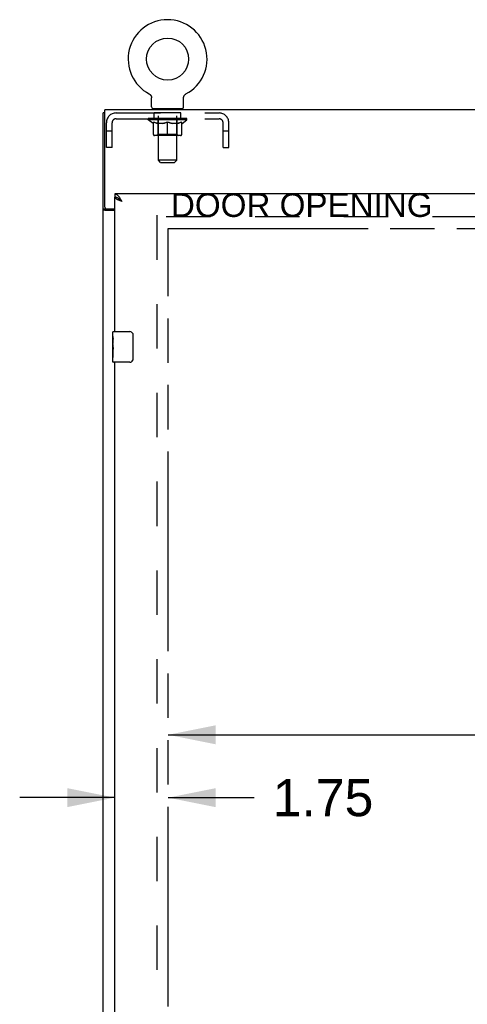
# Model space of a CAD drawing. Header units: inches. Extents: x 0 to 264, y 0 to 171.
# Tile 4 of 10: x 48 to 63, y 92 to 125. Entities that reach past the tile are written whole.
import ezdxf

# ---------------------------------------------------------------- set-up
doc = ezdxf.new("R2010")
doc.units = ezdxf.units.IN
doc.header["$LTSCALE"] = 14.508621
doc.header["$MEASUREMENT"] = 0
doc.linetypes.add('HIDDEN', pattern=[0.2, 0.1, -0.1])
doc.linetypes.add('PHANTOM', pattern=[0.8, 0.45, -0.05, 0.1, -0.05, 0.1, -0.05])
doc.layers.get('0').update_dxf_attribs({"linetype": 'CONTINUOUS'})
for name, color, linetype in [('02___PRT_ALL_AXES', 7, 'CONTINUOUS'), ('AVAILABLE_DOOR_SPACE', 7, 'CONTINUOUS'), ('DEFAULT_2', 8, 'HIDDEN'), ('DIMENSIONS', 7, 'CONTINUOUS')]:
    doc.layers.add(name, color=color, linetype=linetype)
doc.styles.get("Standard").update_dxf_attribs({"font": 'arial.ttf'})
doc.dimstyles.new('DIMSTYLE_3', dxfattribs={"dimtxt": 1.210345, "dimasz": 1.551724, "dimexe": 0.09, "dimexo": 0.07, "dimgap": 0.039, "dimtad": 0, "dimtih": 1, "dimtoh": 1, "dimzin": 4, "dimdsep": 46, "dimtxsty": 'Standard', "dimblk": '_FILLED', "dimblk1": '_FILLED', "dimblk2": '_FILLED', "dimcen": 0.09, "dimazin": 1, "dimtfac": 1, "dimtdec": 3, "dimtofl": 0, "dimtmove": 0, "dimatfit": 3, "dimldrblk": '_FILLED', "dimfxl": 1, "dimtolj": 1, "dimtzin": 4, "dimarcsym": 0})

# ---------------------------------------------------------------- blocks, each defined once
blk = doc.blocks.new('_FILLED')
at = {"color": 0, "linetype": 'ByBlock'}
blk.add_solid([(0, 0), (-1, 0.2), (-1, -0.2)], dxfattribs=at)
blk = doc.blocks.new('*D17')
at = {"layer": 'DIMENSIONS', "color": 2, "linetype": 'Continuous'}
for p, q in [((53.023, 101.146), (68.807, 101.146)), ((85.679, 101.146), (74.247, 101.146))]:
    blk.add_line(p, q, dxfattribs=at)
at = {"layer": 'DIMENSIONS', "color": 2, "linetype": 'Continuous', "xscale": 1.5517241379, "yscale": 1.5517241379, "zscale": 1.5517241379, "rotation": 180}
blk.add_blockref('_FILLED', (53.023, 101.146), dxfattribs=at)
at = {"layer": 'DIMENSIONS', "color": 2, "linetype": 'Continuous', "xscale": 1.5517241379, "yscale": 1.5517241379, "zscale": 1.5517241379}
blk.add_blockref('_FILLED', (85.679, 101.146), dxfattribs=at)
at = {"layer": 'DIMENSIONS', "color": 2, "linetype": 'Continuous', "insert": (71.527, 101.751), "char_height": 1.2103, "width": 4.22946, "attachment_point": 2, "line_spacing_factor": 0.9}
blk.add_mtext('32.66', dxfattribs=at)
blk = doc.blocks.new('*D18')
at = {"layer": 'DIMENSIONS', "color": 2, "linetype": 'Continuous'}
for p, q in [((51.273, 97.695), (51.273, 100.113)), ((51.273, 99.092), (48.169, 99.092)), ((53.023, 99.092), (55.83, 99.092))]:
    blk.add_line(p, q, dxfattribs=at)
at = {"layer": 'DIMENSIONS', "color": 2, "linetype": 'Continuous', "xscale": 1.5517241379, "yscale": 1.5517241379, "zscale": 1.5517241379}
blk.add_blockref('_FILLED', (51.273, 99.092), dxfattribs=at)
at = {"layer": 'DIMENSIONS', "color": 2, "linetype": 'Continuous', "xscale": 1.5517241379, "yscale": 1.5517241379, "zscale": 1.5517241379, "rotation": 180}
blk.add_blockref('_FILLED', (53.023, 99.092), dxfattribs=at)
at = {"layer": 'DIMENSIONS', "color": 2, "linetype": 'Continuous', "insert": (56.436, 99.697), "char_height": 1.2103, "width": 3.28908, "attachment_point": 1, "line_spacing_factor": 0.9}
blk.add_mtext('1.75', dxfattribs=at)

msp = doc.modelspace()

# ---------------------------------------------------------------- linework, layer by layer
at = {"color": 7, "linetype": 'Continuous'}
for p, q in [((52.402, 122.091), (52.406, 122.089)), ((52.402, 122.091), (52.402, 122.091)), ((52.403, 122.091), (52.405, 122.09)), ((52.406, 122.089), (52.411, 122.086)), ((52.411, 122.086), (52.415, 122.083)), ((52.415, 122.083), (52.42, 122.08)), ((52.419, 122.08), (52.424, 122.077)), ((52.424, 122.077), (52.428, 122.074)), ((52.428, 122.074), (52.432, 122.071)), ((52.432, 122.071), (52.435, 122.067)), ((52.435, 122.067), (52.439, 122.063)), ((52.439, 122.063), (52.443, 122.059)), ((52.443, 122.059), (52.446, 122.055)), ((52.446, 122.055), (52.449, 122.051)), ((52.449, 122.051), (52.452, 122.047)), ((52.452, 122.047), (52.455, 122.043)), ((52.455, 122.043), (52.458, 122.038)), ((52.458, 122.038), (52.461, 122.034)), ((52.461, 122.034), (52.463, 122.029)), ((52.463, 122.029), (52.465, 122.024)), ((52.465, 122.024), (52.467, 122.02)), ((52.467, 122.02), (52.469, 122.015)), ((52.469, 122.015), (52.471, 122.01)), ((52.471, 122.01), (52.473, 122.005)), ((52.473, 122.005), (52.474, 122)), ((52.474, 122), (52.475, 121.995)), ((52.475, 121.995), (52.476, 121.99)), ((52.476, 121.99), (52.477, 121.984)), ((52.478, 121.979), (52.478, 121.974)), ((52.479, 121.672), (52.479, 121.964)), ((53.525, 121.979), (53.526, 121.984)), ((53.525, 121.969), (53.525, 121.974)), ((53.525, 121.964), (53.525, 121.969)), ((53.525, 121.672), (53.525, 121.964)), ((53.526, 121.984), (53.527, 121.99)), ((53.527, 121.99), (53.528, 121.995)), ((53.528, 121.995), (53.529, 122)), ((53.529, 122), (53.53, 122.005)), ((53.53, 122.005), (53.532, 122.01)), ((53.532, 122.01), (53.534, 122.015)), ((53.534, 122.015), (53.536, 122.02)), ((53.536, 122.02), (53.538, 122.024)), ((53.538, 122.024), (53.54, 122.029)), ((53.54, 122.029), (53.542, 122.034)), ((53.542, 122.034), (53.545, 122.038)), ((53.545, 122.038), (53.548, 122.043)), ((53.548, 122.043), (53.551, 122.047)), ((53.551, 122.047), (53.554, 122.051)), ((53.554, 122.051), (53.557, 122.055)), ((53.557, 122.055), (53.561, 122.059)), ((53.56, 122.059), (53.564, 122.063)), ((53.564, 122.063), (53.568, 122.067)), ((53.568, 122.067), (53.572, 122.071)), ((53.571, 122.071), (53.575, 122.074)), ((53.575, 122.074), (53.58, 122.077)), ((53.579, 122.077), (53.584, 122.08)), ((53.584, 122.08), (53.588, 122.083)), ((53.588, 122.083), (53.592, 122.086)), ((53.592, 122.086), (53.597, 122.089)), ((53.592, 122.086), (53.594, 122.087)), ((53.597, 122.089), (53.601, 122.091)), ((53.598, 122.09), (53.6, 122.091)), ((53.601, 122.091), (53.601, 122.091)), ((50.95, 121.469), (50.898, 121.469)), ((52.502, 121.603), (52.502, 121.573)), ((53.502, 121.603), (52.502, 121.603)), ((53.502, 121.603), (53.502, 121.573)), ((51.273, 118.823), (51.273, 118.719)), ((51.396, 118.677), (51.386, 118.683)), ((51.002, 118.321), (50.898, 118.321)), ((51.002, 118.321), (51.002, 118.333)), ((51.228, 114.323), (51.768, 114.323)), ((51.867, 114.223), (51.867, 113.423)), ((51.768, 113.323), (51.228, 113.323))]:
    msp.add_line(p, q, dxfattribs=at)
at = {"color": 3, "linetype": 'Continuous'}
for p, q in [((50.898, 49.677), (50.898, 121.469)), ((50.95, 118.392), (50.95, 121.573)), ((122.846, 121.573), (50.95, 121.573)), ((86.804, 118.823), (51.273, 118.823)), ((51.273, 114.323), (51.273, 118.719)), ((51.273, 118.28), (50.967, 118.28)), ((51.01, 118.332), (51.273, 118.332)), ((51.273, 88.073), (51.273, 113.323))]:
    msp.add_line(p, q, dxfattribs=at)
at = {"color": 7, "linetype": 'Continuous'}
for points in [[(52.477, 121.984), (52.478, 121.979), (52.478, 121.974), (52.478, 121.969), (52.479, 121.964)], [(53.525, 121.969), (53.525, 121.974), (53.525, 121.979)], [(51.386, 118.683), (51.375, 118.689), (51.365, 118.695), (51.355, 118.7), (51.344, 118.704), (51.334, 118.708), (51.324, 118.711), (51.314, 118.714), (51.303, 118.716), (51.293, 118.718), (51.283, 118.718), (51.273, 118.719)], [(51.519, 118.576), (51.508, 118.583), (51.497, 118.59), (51.486, 118.598), (51.475, 118.605), (51.464, 118.612), (51.454, 118.619), (51.445, 118.626), (51.435, 118.633), (51.427, 118.64), (51.418, 118.648), (51.411, 118.655), (51.404, 118.662), (51.398, 118.669), (51.392, 118.676), (51.388, 118.682)], [(51.519, 118.576), (51.509, 118.586), (51.498, 118.595), (51.488, 118.604), (51.478, 118.613), (51.468, 118.622), (51.457, 118.631), (51.447, 118.639), (51.437, 118.648), (51.427, 118.655), (51.416, 118.663), (51.406, 118.67), (51.396, 118.677)], [(51.017, 118.306), (51.015, 118.307), (51.013, 118.308), (51.01, 118.309), (51.008, 118.311), (51.006, 118.312), (51.005, 118.314), (51.004, 118.315), (51.003, 118.317), (51.002, 118.318), (51.002, 118.32), (51.002, 118.321)], [(51.042, 118.28), (51.042, 118.282), (51.042, 118.284), (51.041, 118.286), (51.041, 118.288), (51.04, 118.289), (51.039, 118.291), (51.038, 118.293), (51.036, 118.294), (51.035, 118.296), (51.033, 118.297), (51.031, 118.299), (51.029, 118.3), (51.027, 118.301), (51.024, 118.302), (51.022, 118.303), (51.017, 118.306)], [(51.861, 114.259), (51.863, 114.253), (51.864, 114.247), (51.866, 114.241), (51.867, 114.235), (51.867, 114.229), (51.867, 114.223)], [(51.867, 113.423), (51.867, 113.416), (51.867, 113.41), (51.866, 113.404), (51.864, 113.398), (51.863, 113.392), (51.861, 113.387)]]:
    msp.add_lwpolyline(points, dxfattribs=at)
at = {"color": 3, "linetype": 'Continuous'}
for points in [[(51.427, 118.713), (51.416, 118.726), (51.406, 118.739), (51.396, 118.751), (51.386, 118.762), (51.375, 118.772), (51.365, 118.781), (51.355, 118.79), (51.344, 118.797), (51.334, 118.804), (51.324, 118.81), (51.314, 118.814), (51.303, 118.818), (51.293, 118.821), (51.283, 118.822), (51.273, 118.823)], [(51.382, 118.63), (51.369, 118.636), (51.357, 118.642), (51.345, 118.648), (51.334, 118.653), (51.323, 118.659), (51.314, 118.665), (51.306, 118.671), (51.298, 118.677), (51.291, 118.683), (51.286, 118.689), (51.281, 118.695), (51.277, 118.701), (51.275, 118.707), (51.273, 118.713), (51.273, 118.719)], [(51.519, 118.576), (51.487, 118.588), (51.471, 118.594), (51.455, 118.6), (51.44, 118.606), (51.425, 118.612), (51.41, 118.618), (51.396, 118.624), (51.382, 118.63)], [(51.519, 118.576), (51.509, 118.592), (51.498, 118.608), (51.488, 118.624), (51.478, 118.64), (51.468, 118.655), (51.457, 118.671), (51.447, 118.685), (51.437, 118.7), (51.427, 118.713)], [(50.967, 118.28), (50.965, 118.282), (50.963, 118.283), (50.96, 118.285), (50.957, 118.286), (50.953, 118.288), (50.949, 118.289), (50.945, 118.291), (50.941, 118.292), (50.937, 118.294), (50.933, 118.295), (50.929, 118.296), (50.925, 118.298), (50.922, 118.299), (50.918, 118.3), (50.915, 118.302), (50.912, 118.303), (50.909, 118.305), (50.907, 118.306), (50.904, 118.308), (50.903, 118.31), (50.901, 118.311), (50.9, 118.313), (50.899, 118.315), (50.898, 118.317), (50.898, 118.319), (50.898, 118.321)]]:
    msp.add_lwpolyline(points, dxfattribs=at)
at = {"color": 7, "linetype": 'Continuous'}
msp.add_circle((53.002, 123.231), 0.688, dxfattribs=at)
for centre, radius, start, end in [((53.002, 123.231), 1.288, 297.7005, 242.2995), ((52.548, 121.672), 0.069, 180, 270), ((53.456, 121.672), 0.069, 270, 360), ((51.228, 114.308), 0.015, 90, 180), ((51.768, 114.223), 0.1, 21.1999, 90), ((51.228, 113.338), 0.015, 180, 270), ((51.768, 113.423), 0.1, 270, 338.7946)]:
    msp.add_arc(centre, radius, start, end, dxfattribs=at)
at = {"color": 3, "linetype": 'Continuous'}
msp.add_arc((51.01, 118.392), 0.06, 180, 270, dxfattribs=at)
at = {"layer": '02___PRT_ALL_AXES', "color": 8, "linetype": 'HIDDEN'}
for p, q in [((52.564, 121.282), (52.564, 121.469)), ((53.439, 121.469), (52.564, 121.469)), ((53.439, 121.282), (53.439, 121.469)), ((53.439, 121.282), (52.564, 121.282))]:
    msp.add_line(p, q, dxfattribs=at)
at = {"layer": '02___PRT_ALL_AXES', "color": 7, "linetype": 'Continuous'}
for p, q in [((51.213, 114.162), (51.213, 114.308)), ((51.213, 113.904), (51.213, 114.161)), ((51.218, 114.106), (51.213, 114.106)), ((51.213, 113.938), (51.219, 113.938)), ((51.219, 113.938), (51.219, 114.074)), ((51.213, 113.338), (51.213, 113.902)), ((51.214, 113.875), (51.213, 113.875)), ((51.213, 113.743), (51.218, 113.743)), ((51.213, 113.707), (51.219, 113.707)), ((51.213, 113.644), (51.219, 113.644)), ((51.219, 113.477), (51.219, 113.707)), ((51.213, 113.477), (51.219, 113.477))]:
    msp.add_line(p, q, dxfattribs=at)
for points in [[(51.213, 114.162), (51.213, 114.158), (51.213, 114.154), (51.214, 114.148), (51.215, 114.135)], [(51.215, 114.135), (51.216, 114.128), (51.217, 114.119), (51.218, 114.111)], [(51.218, 114.111), (51.219, 114.102), (51.219, 114.093), (51.219, 114.084), (51.219, 114.074)], [(51.213, 113.904), (51.213, 113.896), (51.213, 113.887), (51.214, 113.877)], [(51.214, 113.877), (51.217, 113.843), (51.218, 113.831), (51.218, 113.819), (51.219, 113.806), (51.219, 113.794), (51.219, 113.781), (51.219, 113.768), (51.219, 113.755), (51.218, 113.743), (51.218, 113.73), (51.217, 113.718)]]:
    msp.add_lwpolyline(points, dxfattribs=at)
msp.add_ellipse((51.476, 113.739), major_axis=(0.263, 0), ratio=0.432808, start_param=3.141593, end_param=3.321581, dxfattribs=at)
at = {"layer": 'AVAILABLE_DOOR_SPACE', "color": 4, "linetype": 'PHANTOM'}
for p, q in [((53.023, 57.448), (53.023, 117.698)), ((53.023, 117.698), (85.679, 117.698))]:
    msp.add_line(p, q, dxfattribs=at)
at = {"layer": 'DEFAULT_2', "color": 8, "linetype": 'HIDDEN'}
for p, q in [((52.409, 122.087), (52.411, 122.086)), ((53.601, 122.091), (53.601, 122.091)), ((51.319, 121.469), (54.685, 121.469)), ((52.689, 121.603), (52.689, 121.573)), ((52.702, 119.922), (52.702, 121.568)), ((53.302, 119.922), (53.302, 121.568)), ((53.314, 121.603), (53.314, 121.573)), ((51.002, 120.344), (51.002, 121.152)), ((51.189, 120.344), (51.189, 121.152)), ((51.319, 121.282), (54.685, 121.282)), ((52.368, 121.242), (52.368, 121.289)), ((52.528, 121.13), (52.368, 121.242)), ((53.635, 121.242), (52.368, 121.242)), ((52.378, 121.282), (52.378, 121.289)), ((52.387, 121.279), (52.387, 121.282)), ((52.387, 121.279), (53.617, 121.279)), ((52.395, 121.279), (52.395, 121.282)), ((52.396, 121.279), (52.396, 121.282)), ((52.406, 121.282), (52.406, 121.289)), ((52.423, 121.279), (52.423, 121.282)), ((52.425, 121.279), (52.425, 121.282)), ((52.453, 121.282), (52.453, 121.289)), ((52.468, 121.279), (52.468, 121.282)), ((52.47, 121.279), (52.47, 121.282)), ((52.675, 121.282), (52.473, 121.282)), ((52.516, 121.282), (52.516, 121.289)), ((52.518, 121.279), (52.518, 121.282)), ((52.519, 121.279), (52.519, 121.282)), ((52.522, 121.279), (52.522, 121.282)), ((52.528, 121.13), (52.538, 121.13)), ((52.529, 121.279), (52.529, 121.282)), ((52.529, 121.279), (52.529, 121.282)), ((52.532, 121.279), (52.532, 121.282)), ((52.536, 121.279), (52.536, 121.283)), ((52.538, 120.768), (52.538, 121.174)), ((52.54, 121.279), (52.54, 121.282)), ((52.554, 121.279), (52.554, 121.282)), ((52.572, 121.279), (52.572, 121.282)), ((52.573, 121.279), (52.573, 121.285)), ((52.593, 121.279), (52.593, 121.282)), ((52.594, 121.282), (52.594, 121.289)), ((52.604, 121.279), (52.604, 121.282)), ((52.608, 121.279), (52.608, 121.282)), ((52.618, 121.279), (52.618, 121.282)), ((52.629, 121.279), (52.629, 121.286)), ((52.644, 121.279), (52.644, 121.282)), ((52.647, 121.279), (52.647, 121.282)), ((52.675, 121.279), (52.675, 121.282)), ((52.742, 121.282), (52.68, 121.282)), ((52.86, 121.13), (52.68, 121.13)), ((52.685, 121.282), (52.685, 121.289)), ((52.689, 120.77), (52.689, 121.239)), ((52.692, 121.279), (52.692, 121.282)), ((52.696, 121.279), (52.696, 121.282)), ((52.702, 121.279), (52.702, 121.287)), ((52.707, 121.279), (52.707, 121.282)), ((52.717, 121.279), (52.717, 121.282)), ((52.742, 121.279), (52.742, 121.282)), ((52.816, 121.282), (52.757, 121.282)), ((52.778, 121.279), (52.778, 121.282)), ((52.785, 121.282), (52.785, 121.289)), ((52.789, 121.279), (52.789, 121.282)), ((52.791, 121.279), (52.791, 121.288)), ((52.794, 121.279), (52.794, 121.282)), ((52.801, 121.279), (52.801, 121.282)), ((52.817, 121.279), (52.817, 121.282)), ((52.897, 121.282), (52.843, 121.282)), ((52.856, 121.279), (52.856, 121.282)), ((52.887, 121.282), (53.002, 121.289)), ((52.892, 121.282), (52.892, 121.289)), ((52.892, 121.282), (52.892, 121.289)), ((52.892, 121.289), (52.892, 121.289)), ((52.892, 121.279), (52.892, 121.282)), ((52.896, 121.279), (52.896, 121.282)), ((52.897, 121.279), (52.897, 121.282)), ((52.897, 121.279), (52.897, 121.282)), ((52.981, 121.282), (52.933, 121.282)), ((52.938, 121.279), (52.938, 121.282)), ((52.981, 121.279), (52.981, 121.282)), ((52.999, 121.282), (52.999, 121.282)), ((52.999, 121.279), (52.999, 121.282)), ((52.999, 121.279), (52.999, 121.282)), ((53.002, 121.282), (53.002, 121.289)), ((53.002, 120.73), (53.002, 121.174)), ((53.004, 121.279), (53.004, 121.282)), ((53.004, 121.279), (53.004, 121.282)), ((53.004, 121.282), (53.004, 121.282)), ((53.006, 121.282), (53.071, 121.282)), ((53.022, 121.279), (53.022, 121.282)), ((53.038, 121.282), (53.038, 121.287)), ((53.038, 121.287), (53.116, 121.282)), ((53.06, 121.282), (53.06, 121.285)), ((53.065, 121.279), (53.065, 121.282)), ((53.106, 121.279), (53.106, 121.282)), ((53.106, 121.279), (53.106, 121.282)), ((53.106, 121.282), (53.161, 121.282)), ((53.107, 121.279), (53.107, 121.282)), ((53.111, 121.282), (53.111, 121.289)), ((53.111, 121.289), (53.112, 121.289)), ((53.111, 121.279), (53.111, 121.282)), ((53.112, 121.282), (53.112, 121.289)), ((53.323, 121.13), (53.143, 121.13)), ((53.147, 121.279), (53.147, 121.282)), ((53.187, 121.279), (53.187, 121.282)), ((53.187, 121.282), (53.246, 121.282)), ((53.202, 121.279), (53.202, 121.282)), ((53.209, 121.279), (53.209, 121.282)), ((53.212, 121.279), (53.212, 121.288)), ((53.214, 121.279), (53.214, 121.282)), ((53.218, 121.282), (53.218, 121.289)), ((53.225, 121.279), (53.225, 121.282)), ((53.261, 121.279), (53.261, 121.282)), ((53.261, 121.282), (53.323, 121.282)), ((53.286, 121.279), (53.286, 121.282)), ((53.297, 121.279), (53.297, 121.282)), ((53.301, 121.279), (53.301, 121.287)), ((53.307, 121.279), (53.307, 121.282)), ((53.311, 121.279), (53.311, 121.282)), ((53.314, 120.77), (53.314, 121.239)), ((53.318, 121.282), (53.318, 121.289)), ((53.328, 121.279), (53.328, 121.282)), ((53.328, 121.282), (53.53, 121.282)), ((53.356, 121.279), (53.356, 121.282)), ((53.359, 121.279), (53.359, 121.282)), ((53.374, 121.279), (53.374, 121.286)), ((53.386, 121.279), (53.386, 121.282)), ((53.395, 121.279), (53.395, 121.282)), ((53.399, 121.279), (53.399, 121.282)), ((53.409, 121.282), (53.409, 121.289)), ((53.41, 121.279), (53.41, 121.282)), ((53.43, 121.279), (53.43, 121.285)), ((53.431, 121.279), (53.431, 121.282)), ((53.449, 121.279), (53.449, 121.282)), ((53.463, 121.279), (53.463, 121.282)), ((53.465, 120.768), (53.465, 121.174)), ((53.465, 121.13), (53.475, 121.13)), ((53.468, 121.279), (53.468, 121.283)), ((53.471, 121.279), (53.471, 121.282)), ((53.474, 121.279), (53.474, 121.282)), ((53.474, 121.279), (53.474, 121.282)), ((53.475, 121.13), (53.635, 121.242)), ((53.482, 121.279), (53.482, 121.282)), ((53.485, 121.279), (53.485, 121.282)), ((53.485, 121.279), (53.485, 121.282)), ((53.487, 121.282), (53.487, 121.289)), ((53.533, 121.279), (53.533, 121.282)), ((53.535, 121.279), (53.535, 121.282)), ((53.55, 121.282), (53.55, 121.289)), ((53.579, 121.279), (53.579, 121.282)), ((53.58, 121.279), (53.58, 121.282)), ((53.597, 121.282), (53.597, 121.289)), ((53.607, 121.279), (53.607, 121.282)), ((53.608, 121.279), (53.608, 121.282)), ((53.617, 121.279), (53.617, 121.282)), ((53.625, 121.282), (53.625, 121.289)), ((53.635, 121.242), (53.635, 121.289)), ((54.815, 120.344), (54.815, 121.152)), ((55.002, 120.344), (55.002, 121.152)), ((51.189, 120.874), (51.002, 120.874)), ((53.428, 120.73), (52.575, 120.73)), ((52.689, 120.77), (52.649, 120.73)), ((53.314, 120.77), (52.689, 120.77)), ((53.314, 120.77), (53.354, 120.73)), ((55.002, 120.874), (54.815, 120.874)), ((51.189, 120.344), (51.002, 120.344)), ((54.815, 120.344), (55.002, 120.344)), ((52.771, 119.853), (52.702, 119.922)), ((53.302, 119.922), (52.702, 119.922)), ((52.771, 119.853), (53.233, 119.853)), ((53.233, 119.853), (53.302, 119.922)), ((52.648, 118.125), (52.648, 57.021)), ((121.148, 118.073), (52.648, 118.073))]:
    msp.add_line(p, q, dxfattribs=at)
for points in [[(52.538, 121.174), (52.564, 121.164), (52.589, 121.155), (52.614, 121.147), (52.639, 121.141), (52.663, 121.135), (52.688, 121.13)], [(52.68, 121.13), (52.657, 121.135), (52.633, 121.141), (52.61, 121.147), (52.586, 121.155), (52.562, 121.163), (52.538, 121.173)], [(52.851, 121.13), (52.875, 121.135), (52.9, 121.141), (52.925, 121.147), (52.95, 121.155), (52.976, 121.164), (53.002, 121.174)], [(53.002, 121.173), (52.977, 121.163), (52.953, 121.155), (52.93, 121.147), (52.906, 121.141), (52.883, 121.135), (52.86, 121.13)], [(53.002, 121.174), (53.028, 121.164), (53.053, 121.155), (53.078, 121.147), (53.103, 121.141), (53.128, 121.135), (53.153, 121.13)], [(53.143, 121.13), (53.12, 121.135), (53.096, 121.141), (53.073, 121.147), (53.049, 121.155), (53.026, 121.163), (53.002, 121.173)], [(53.315, 121.13), (53.34, 121.135), (53.365, 121.141), (53.389, 121.147), (53.414, 121.155), (53.439, 121.164), (53.465, 121.174)], [(53.465, 121.173), (53.441, 121.163), (53.416, 121.155), (53.393, 121.147), (53.369, 121.141), (53.346, 121.135), (53.323, 121.13)]]:
    msp.add_lwpolyline(points, dxfattribs=at)
for centre, radius, start, end in [((51.319, 121.152), 0.317, 90, 180), ((52.667, 121.568), 0.0345, 0, 90), ((53.336, 121.568), 0.0345, 90, 180), ((54.685, 121.152), 0.317, 0, 90), ((51.319, 121.152), 0.13, 90, 180), ((52.649, 121.239), 0.0398, 0, 90), ((53.354, 121.239), 0.0398, 90, 180), ((54.685, 121.152), 0.13, 0, 90), ((52.575, 120.768), 0.0371, 180, 270), ((53.428, 120.768), 0.0371, 270, 360)]:
    msp.add_arc(centre, radius, start, end, dxfattribs=at)
for centre, major_axis, ratio, start_param, end_param in [((53.002, 121.289), (0.633, 0.007), 0.05963, 2.96643, 3.140963), ((52.348, 121.277), (0.198, 0), 0.060556, 0.430652, 1.470503), ((53.002, 121.289), (0.633, 0), 0.060556, -3.141593, -2.96706), ((52.348, 121.27), (0.198, 0.002), 0.05963, 1.376596, 1.469874), ((53.002, 121.289), (0.633, 0.013), 0.05688, 2.791345, 2.965878), ((52.324, 121.277), (0.198, 0.002), 0.05963, 0.25549, 1.295341), ((52.393, 121.277), (0.198, -0.002), 0.05963, 0.605815, 1.645666), ((53.002, 121.289), (0.633, -0.007), 0.05963, -2.96643, -2.791898), ((52.393, 121.27), (0.198, 0), 0.060556, 1.551758, 1.645036), ((52.324, 121.27), (0.198, 0.004), 0.05688, 1.20151, 1.294789), ((52.394, 121.272), (0.164, 0.002), 0.05963, 1.065228, 1.614276), ((52.374, 121.272), (0.164, 0.003), 0.05688, 0.890143, 1.43919), ((52.432, 121.272), (0.164, 0), 0.060556, 1.240391, 1.789438), ((53.002, 121.289), (0.633, 0.019), 0.052395, 2.616403, 2.790936), ((52.32, 121.277), (0.198, 0.004), 0.05688, 0.080405, 1.120256), ((52.455, 121.277), (0.198, -0.004), 0.05688, 0.7809, 1.820751), ((53.002, 121.289), (0.633, -0.013), 0.05688, -2.791345, -2.616812), ((52.455, 121.27), (0.198, -0.002), 0.05963, 1.72692, 1.820198), ((52.32, 121.27), (0.198, 0.006), 0.052395, 1.026568, 1.119847), ((52.373, 121.272), (0.164, 0.005), 0.052395, 0.715201, 1.264248), ((52.488, 121.272), (0.164, -0.002), 0.05963, 1.415553, 1.9646), ((53.002, 121.289), (0.633, 0.025), 0.046319, 2.441654, 2.616187), ((52.535, 121.277), (0.198, -0.006), 0.052395, 0.955842, 1.995693), ((52.337, 121.277), (0.198, 0.006), 0.052395, -0.094537, 0.945314), ((53.002, 121.289), (0.633, -0.019), 0.052395, -2.616403, -2.44187), ((52.535, 121.27), (0.198, -0.004), 0.05688, 1.902006, 1.995284), ((52.337, 121.27), (0.198, 0.008), 0.046319, 0.851819, 0.945098), ((52.392, 121.272), (0.164, 0.006), 0.046319, 0.540452, 1.089499), ((52.559, 121.272), (0.164, -0.003), 0.05688, 1.590638, 2.139686), ((53.002, 121.289), (0.633, 0.029), 0.038841, 2.267123, 2.441656), ((52.628, 121.277), (0.198, -0.008), 0.046319, 1.130591, 2.170442), ((52.375, 121.277), (0.198, 0.008), 0.046319, -0.269286, 0.770565), ((53.002, 121.289), (0.633, -0.025), 0.046319, -2.441654, -2.267121), ((52.628, 121.27), (0.198, -0.006), 0.052395, 2.076947, 2.170226), ((52.375, 121.27), (0.198, 0.009), 0.038841, 0.677289, 0.770567), ((52.429, 121.272), (0.164, 0.008), 0.038841, 0.365921, 0.914969), ((52.643, 121.272), (0.164, -0.005), 0.052395, 1.76558, 2.314627), ((53.002, 121.289), (0.633, 0.033), 0.030195, 2.09281, 2.267343), ((52.733, 121.277), (0.198, -0.009), 0.038841, 1.305122, 2.344973), ((52.431, 121.277), (0.198, 0.009), 0.038841, -0.443817, 0.596034), ((53.002, 121.289), (0.633, -0.029), 0.038841, -2.267123, -2.092591), ((52.733, 121.27), (0.198, -0.008), 0.046319, 2.251696, 2.344975), ((52.431, 121.27), (0.198, 0.01), 0.030195, 0.502975, 0.596254), ((52.483, 121.272), (0.164, 0.009), 0.030195, 0.191608, 0.740655), ((52.739, 121.272), (0.164, -0.006), 0.046319, 1.940329, 2.489376), ((52.504, 121.277), (0.198, 0.01), 0.030195, -0.61813, 0.421721), ((53.002, 121.289), (0.633, 0.036), 0.020645, 1.918687, 2.09322), ((52.846, 121.277), (0.198, -0.01), 0.030195, 1.479435, 2.519286), ((53.002, 121.289), (0.633, -0.033), 0.030195, -2.09281, -1.918277), ((52.846, 121.27), (0.198, -0.009), 0.038841, 2.426227, 2.519505), ((52.504, 121.27), (0.198, 0.011), 0.020645, 0.328852, 0.422131), ((52.553, 121.272), (0.164, 0.009), 0.020645, 0.017485, 0.566532), ((52.842, 121.272), (0.164, -0.008), 0.038841, 2.11486, 2.663907), ((52.593, 121.277), (0.198, 0.011), 0.020645, -0.792253, 0.247598), ((53.002, 121.289), (0.633, 0.038), 0.010478, 1.744704, 1.919237), ((52.963, 121.277), (0.198, -0.011), 0.020645, 1.653558, 2.693409), ((53.002, 121.289), (0.633, -0.036), 0.020645, -1.918687, -1.744154), ((52.963, 121.27), (0.198, -0.01), 0.030195, 2.60054, 2.693819), ((52.593, 121.27), (0.198, 0.012), 0.010478, 0.154869, 0.248148), ((52.637, 121.272), (0.164, 0.01), 0.010478, 6.126688, 6.675735), ((52.95, 121.272), (0.164, -0.009), 0.030195, 2.289173, 2.83822), ((52.694, 121.277), (0.198, 0.012), 0.010478, -0.966236, -0.000846), ((53.082, 121.277), (0.198, -0.012), 0.010478, 1.827541, 2.867392), ((53.002, 121.289), (0.633, -0.038), 0.010478, -1.744704, -1.563007), ((53.082, 121.27), (0.198, -0.011), 0.020645, 2.774664, 2.867942), ((53.06, 121.272), (0.164, -0.009), 0.020645, 2.463296, 3.012344), ((52.921, 121.277), (0.198, 0.012), 0.010478, 0.274201, 1.314052), ((52.835, 121.272), (0.164, 0.01), 0.010478, -0.000483, 0.504314), ((52.804, 121.27), (0.198, 0.012), 0.010478, 0.099668, 0.192946), ((53.002, 121.289), (0.633, 0.038), 0.010478, -1.571421, -1.396888), ((53.168, 121.272), (0.164, -0.01), 0.010478, 2.637279, 3.14189), ((53.199, 121.27), (0.198, -0.012), 0.010478, 2.74231, 2.948646), ((53.04, 121.277), (0.198, 0.011), 0.020645, 0.448184, 1.488034), ((52.943, 121.272), (0.164, 0.009), 0.020645, 0.129249, 0.678296), ((52.921, 121.27), (0.198, 0.011), 0.020645, 0.273651, 0.366929), ((53.309, 121.277), (0.198, -0.012), 0.010478, -3.140747, -2.175357), ((53.002, 121.289), (0.633, 0.036), 0.020645, -1.397439, -1.222906), ((53.002, 121.289), (0.633, -0.038), 0.010478, 1.222355, 1.396888), ((53.157, 121.277), (0.198, 0.01), 0.030195, 0.622307, 1.662158), ((53.053, 121.272), (0.164, 0.009), 0.030195, 0.303372, 0.852419), ((53.366, 121.272), (0.164, -0.01), 0.010478, 2.749043, 3.29809), ((53.41, 121.277), (0.198, -0.011), 0.020645, 2.893995, 3.933846), ((53.04, 121.27), (0.198, 0.01), 0.030195, 0.447774, 0.541052), ((53.41, 121.27), (0.198, -0.012), 0.010478, 2.893445, 2.986723), ((53.002, 121.289), (0.633, 0.033), 0.030195, -1.223315, -1.048783), ((53.002, 121.289), (0.633, -0.036), 0.020645, 1.048373, 1.222906), ((53.27, 121.277), (0.198, 0.009), 0.038841, 0.79662, 1.836471), ((53.161, 121.272), (0.164, 0.008), 0.038841, 0.477686, 1.026733), ((53.45, 121.272), (0.164, -0.009), 0.020645, 2.57506, 3.124108), ((53.499, 121.277), (0.198, -0.01), 0.030195, 2.719872, 3.759723), ((53.375, 121.277), (0.198, 0.008), 0.046319, 0.971151, 2.011002), ((53.157, 121.27), (0.198, 0.009), 0.038841, 0.622087, 0.715366), ((53.499, 121.27), (0.198, -0.011), 0.020645, 2.719462, 2.812741), ((53.002, 121.289), (0.633, 0.029), 0.038841, -1.049002, -0.874469), ((53.002, 121.289), (0.633, -0.033), 0.030195, 0.87425, 1.048783), ((53.264, 121.272), (0.164, 0.006), 0.046319, 0.652216, 1.201263), ((53.469, 121.277), (0.198, 0.006), 0.052395, 1.1459, 2.185751), ((53.52, 121.272), (0.164, -0.009), 0.030195, 2.400937, 2.949985), ((53.572, 121.277), (0.198, -0.009), 0.038841, 2.545558, 3.585409), ((53.36, 121.272), (0.164, 0.005), 0.052395, 0.826965, 1.376012), ((53.27, 121.27), (0.198, 0.008), 0.046319, 0.796618, 0.889896), ((53.572, 121.27), (0.198, -0.01), 0.030195, 2.545339, 2.638617), ((53.548, 121.277), (0.198, 0.004), 0.05688, 1.320842, 2.360692), ((53.002, 121.289), (0.633, 0.025), 0.046319, -0.874471, -0.699939), ((53.002, 121.289), (0.633, -0.029), 0.038841, 0.699936, 0.874469), ((53.629, 121.277), (0.198, -0.008), 0.046319, 2.371028, 3.410879), ((53.574, 121.272), (0.164, -0.008), 0.038841, 2.226624, 2.775671), ((53.61, 121.277), (0.198, 0.002), 0.05963, 1.495927, 2.535778), ((53.444, 121.272), (0.164, 0.003), 0.05688, 1.001907, 1.550954), ((53.666, 121.277), (0.198, -0.006), 0.052395, 2.196279, 3.23613), ((53.611, 121.272), (0.164, -0.006), 0.046319, 2.052093, 2.601141), ((53.375, 121.27), (0.198, 0.006), 0.052395, 0.971367, 1.064645), ((53.629, 121.27), (0.198, -0.009), 0.038841, 2.371026, 2.464304), ((53.655, 121.277), (0.198, 0), 0.060556, 1.671089, 2.71094), ((53.683, 121.277), (0.198, -0.004), 0.05688, 2.021337, 3.061188), ((53.002, 121.289), (0.633, 0.019), 0.052395, -0.699723, -0.52519), ((53.002, 121.289), (0.633, -0.025), 0.046319, 0.525406, 0.699939), ((53.679, 121.277), (0.198, -0.002), 0.05963, 1.846251, 2.886102), ((53.516, 121.272), (0.164, 0.002), 0.05963, 1.176993, 1.72604), ((53.63, 121.272), (0.164, -0.005), 0.052395, 1.877344, 2.426392), ((53.571, 121.272), (0.164, 0), 0.060556, 1.352155, 1.901202), ((53.629, 121.272), (0.164, -0.003), 0.05688, 1.702402, 2.25145), ((53.609, 121.272), (0.164, -0.002), 0.05963, 1.527317, 2.076364), ((53.469, 121.27), (0.198, 0.004), 0.05688, 1.146309, 1.239587), ((53.666, 121.27), (0.198, -0.008), 0.046319, 2.196495, 2.289773), ((53.002, 121.289), (0.633, 0.013), 0.05688, -0.524781, -0.350248), ((53.002, 121.289), (0.633, -0.019), 0.052395, 0.350657, 0.52519), ((53.548, 121.27), (0.198, 0.002), 0.05963, 1.321394, 1.414673), ((53.683, 121.27), (0.198, -0.006), 0.052395, 2.021746, 2.115024), ((53.002, 121.289), (0.633, 0.007), 0.05963, -0.349695, -0.175162), ((53.002, 121.289), (0.633, -0.013), 0.05688, 0.175715, 0.350248), ((53.61, 121.27), (0.198, 0), 0.060556, 1.496556, 1.589835), ((53.679, 121.27), (0.198, -0.004), 0.05688, 1.846804, 1.940083), ((53.655, 121.27), (0.198, -0.002), 0.05963, 1.671719, 1.764997), ((53.002, 121.289), (0.633, 0), 0.060556, -0.174533, 0), ((53.002, 121.289), (0.633, -0.007), 0.05963, 0.000629, 0.175162)]:
    msp.add_ellipse(centre, major_axis=major_axis, ratio=ratio, start_param=start_param, end_param=end_param, dxfattribs=at)

# ---------------------------------------------------------------- texts
at = {"layer": 'DIMENSIONS', "color": 2, "linetype": 'Continuous', "insert": (57.386, 118.848), "char_height": 0.77586, "width": 8.53737, "attachment_point": 2, "line_spacing_factor": 0.9}
msp.add_mtext('DOOR OPENING', dxfattribs=at)

# ---------------------------------------------------------------- dimensions: what is measured, and where the dimension line sits
at = {"layer": 'DIMENSIONS', "color": 2, "linetype": 'Continuous'}
dim = msp.add_linear_dim(base=(51.273, 99.092), p1=(53.023, 117.698), p2=(51.273, 97.625), angle=180, dimstyle='DIMSTYLE_3', dxfattribs=at)
dim.commit()
dim.dimension.update_dxf_attribs({"geometry": '*D18', "text_midpoint": (58.137, 99.085), "dimtype": 160})
dim = msp.add_linear_dim(base=(85.679, 101.146), p1=(53.023, 117.698), p2=(85.679, 117.698), dimstyle='DIMSTYLE_3', dxfattribs=at)
dim.commit()
dim.dimension.update_dxf_attribs({"geometry": '*D17', "text_midpoint": (71.524, 101.139), "dimtype": 160})

doc.saveas('drawing.dxf')
